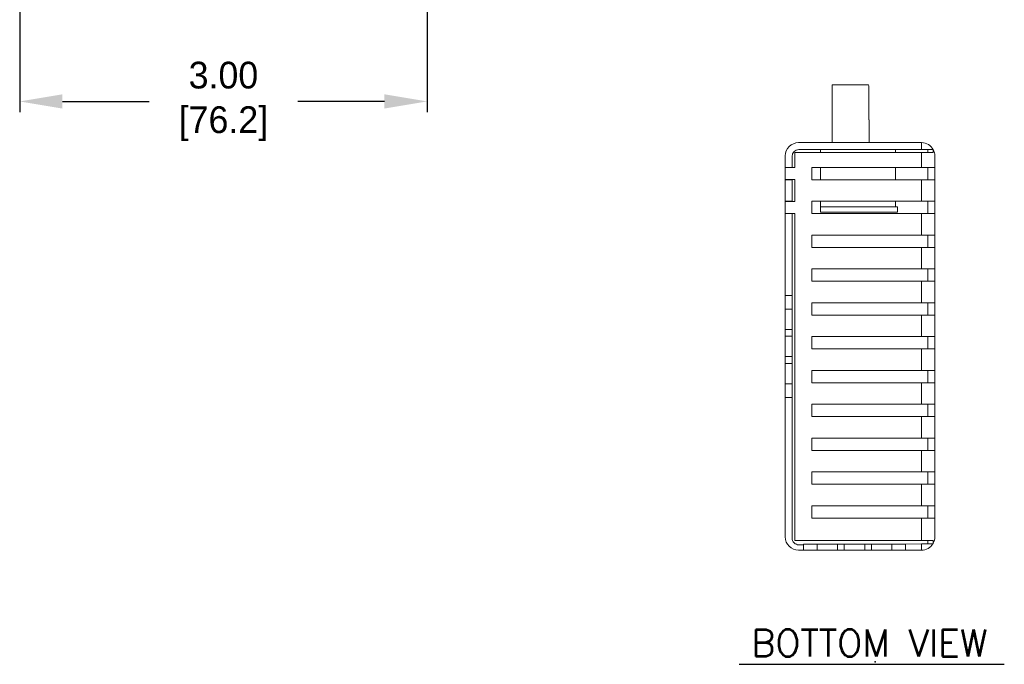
# Model space of a CAD drawing. Header units: inches. Extents: x 0 to 284, y 0 to 223.
# Tile 1 of 8: x 15 to 107, y 6 to 66. Entities that reach past the tile are written whole.
import ezdxf

# ---------------------------------------------------------------- set-up
doc = ezdxf.new("R2010")
doc.units = ezdxf.units.IN
doc.header["$LTSCALE"] = 0.3
doc.header["$MEASUREMENT"] = 0
doc.layers.add('Dimensions', color=140, linetype='Continuous')
doc.layers.add('Text', color=140, linetype='Continuous')
doc.dimstyles.new('ISO-25', dxfattribs={"dimtxt": 2.5, "dimasz": 2.5, "dimexe": 1.25, "dimexo": 0.625, "dimtad": 1, "dimtxsty": 'Standard', "dimcen": 2.5, "dimadec": 0, "dimazin": 0, "dimtfac": 1, "dimtmove": 0, "dimatfit": 3, "dimfxl": 1, "dimarcsym": 0})

# ---------------------------------------------------------------- blocks, each defined once
blk = doc.blocks.new('*D27')
at = {"layer": 'Defpoints', "color": 0}
for p in [(14.707, 96.309), (52.807, 91.146), (14.707, 58.832)]:
    blk.add_point(p, dxfattribs=at)
at = {"layer": 'Dimensions', "color": 0, "lineweight": -2}
for p, q in [((14.707, 95.309), (14.707, 57.832)), ((52.807, 90.146), (52.807, 57.832)), ((18.707, 58.832), (26.816, 58.832)), ((48.807, 58.832), (40.698, 58.832))]:
    blk.add_line(p, q, dxfattribs=at)
at = {"layer": 'Dimensions', "color": 0}
for points in [[(18.707, 59.499), (18.707, 58.166), (14.707, 58.832)], [(48.807, 59.499), (48.807, 58.166), (52.807, 58.832)]]:
    blk.add_solid(points, dxfattribs=at)
at = {"layer": 'Dimensions', "color": 0, "insert": (33.757, 58.832), "char_height": 2.5, "attachment_point": 5}
blk.add_mtext('3.00\\P[76.2]', dxfattribs=at)

msp = doc.modelspace()

# ---------------------------------------------------------------- linework, layer by layer
at = {"color": 7, "linetype": 'Continuous', "lineweight": 15}
for p, q in [((90.6622, 60.3709), (94.0545, 60.3709)), ((94.0547, 60.3709), (94.055, 60.3709)), ((94.1112, 57.1209), (94.1112, 60.1209)), ((94.1113, 57.1209), (94.1113, 60.1209)), ((94.1115, 60.1209), (94.1113, 60.1209)), ((94.1112, 57.1209), (94.1322, 57.1209)), ((99.0285, 54.9809), (87.5285, 54.9809)), ((99.0285, 54.3309), (87.5635, 54.3309)), ((89.555, 54.3159), (89.555, 54.3309)), ((89.5696, 54.3159), (89.555, 54.3159)), ((89.5696, 54.0645), (89.5696, 54.3309)), ((96.6035, 54.0645), (96.6035, 54.3309)), ((99.0285, 54.3309), (99.0285, 54.9809)), ((100.1251, 54.3309), (99.0285, 54.3309)), ((99.6285, 54.3309), (99.6285, 54.0645)), ((100.1251, 54.0645), (100.1251, 54.3309)), ((86.2785, 53.7309), (86.2785, 52.6634)), ((86.9285, 53.6959), (86.9285, 52.6634)), ((87.1926, 52.6434), (87.1926, 54.0645)), ((87.1926, 54.0645), (99.0285, 54.0645)), ((99.0285, 52.666), (99.0285, 54.0645)), ((99.0285, 54.0645), (100.1251, 54.0645)), ((100.2785, 53.7309), (100.2785, 52.666)), ((86.2676, 51.5398), (86.2676, 52.6331)), ((86.2676, 52.6331), (86.2785, 52.6331)), ((86.9285, 52.6634), (86.2785, 52.6634)), ((86.2785, 52.6634), (86.2785, 51.5095)), ((86.2926, 51.5295), (86.2926, 52.6434)), ((86.2926, 52.6434), (87.1926, 52.6434)), ((86.9285, 52.6434), (86.9285, 52.6634)), ((88.7785, 52.666), (99.0285, 52.666)), ((88.7785, 52.666), (88.7785, 51.5121)), ((89.5696, 51.5121), (89.5696, 52.666)), ((96.6035, 51.5121), (96.6035, 52.666)), ((100.2785, 52.666), (99.0285, 52.666)), ((99.6285, 51.5121), (99.6285, 52.666)), ((100.2785, 51.5121), (100.2785, 52.666)), ((86.2676, 51.5398), (86.2785, 51.5398)), ((86.2785, 51.5095), (86.9285, 51.5095)), ((86.2785, 51.5095), (86.2785, 49.5029)), ((86.2926, 51.5295), (87.1926, 51.5295)), ((86.9285, 51.5095), (86.9285, 51.5295)), ((86.9285, 51.5095), (86.9285, 49.5029)), ((87.1926, 49.4816), (87.1926, 51.5295)), ((88.7785, 51.5121), (99.0285, 51.5121)), ((99.0285, 49.5029), (99.0285, 51.5121)), ((99.0285, 51.5121), (100.2785, 51.5121)), ((100.2785, 51.5121), (100.2785, 49.5029)), ((86.2676, 48.3779), (86.2676, 49.4714)), ((86.2676, 49.4714), (86.2785, 49.4714)), ((86.9285, 49.5029), (86.2785, 49.5029)), ((86.2785, 49.5029), (86.2785, 48.3464)), ((86.2926, 48.3677), (86.2926, 49.4816)), ((86.2926, 49.4816), (87.1926, 49.4816)), ((86.9285, 49.4816), (86.9285, 49.5029)), ((88.7785, 49.5029), (99.0285, 49.5029)), ((88.7785, 49.5029), (88.7785, 48.3491)), ((89.5696, 48.9809), (89.5696, 49.5029)), ((89.5696, 48.9809), (96.6035, 48.9809)), ((96.7847, 48.9809), (89.5696, 48.9809)), ((89.5696, 48.4809), (89.5696, 48.9809)), ((96.6035, 48.9809), (96.6035, 49.5029)), ((96.7847, 48.4809), (96.7847, 48.9809)), ((100.2785, 49.5029), (99.0285, 49.5029)), ((99.6285, 48.3491), (99.6285, 49.5029)), ((100.2785, 48.3491), (100.2785, 49.5029)), ((86.2676, 48.3779), (86.2785, 48.3779)), ((86.2785, 48.3464), (86.9285, 48.3464)), ((86.2785, 48.3464), (86.2785, 40.6934)), ((86.2926, 48.3677), (87.1926, 48.3677)), ((86.9285, 48.3464), (86.9285, 48.3677)), ((86.9285, 48.3464), (86.9285, 40.6934)), ((87.1926, 17.7973), (87.1926, 48.3677)), ((88.7785, 48.3491), (99.0285, 48.3491)), ((96.7847, 48.4809), (89.5696, 48.4809)), ((99.0285, 46.3398), (99.0285, 48.3491)), ((99.0285, 48.3491), (100.2785, 48.3491)), ((100.2785, 48.3491), (100.2785, 46.3398)), ((88.7785, 46.3398), (99.0285, 46.3398)), ((88.7785, 46.3398), (88.7785, 45.186)), ((100.2785, 46.3398), (99.0285, 46.3398)), ((99.6285, 45.186), (99.6285, 46.3398)), ((100.2785, 45.186), (100.2785, 46.3398)), ((88.7785, 45.186), (99.0285, 45.186)), ((99.0285, 43.1767), (99.0285, 45.186)), ((99.0285, 45.186), (100.2785, 45.186)), ((100.2785, 45.186), (100.2785, 43.1767)), ((88.7785, 43.1767), (99.0285, 43.1767)), ((88.7785, 43.1767), (88.7785, 42.0229)), ((100.2785, 43.1767), (99.0285, 43.1767)), ((99.6285, 42.0229), (99.6285, 43.1767)), ((100.2785, 42.0229), (100.2785, 43.1767)), ((88.7785, 42.0229), (99.0285, 42.0229)), ((99.0285, 40.0136), (99.0285, 42.0229)), ((99.0285, 42.0229), (100.2785, 42.0229)), ((100.2785, 42.0229), (100.2785, 40.0136)), ((86.9285, 40.6934), (86.2785, 40.6934)), ((86.2785, 39.4234), (86.2785, 40.6934)), ((86.9285, 39.4234), (86.9285, 40.6934)), ((88.7785, 40.0136), (99.0285, 40.0136)), ((88.7785, 40.0136), (88.7785, 38.8598)), ((100.2785, 40.0136), (99.0285, 40.0136)), ((99.6285, 38.8598), (99.6285, 40.0136)), ((100.2785, 38.8598), (100.2785, 40.0136)), ((86.9285, 39.4234), (86.2785, 39.4234)), ((86.2785, 37.5184), (86.2785, 39.4234)), ((86.9285, 37.5184), (86.9285, 39.4234)), ((88.7785, 38.8598), (99.0285, 38.8598)), ((99.0285, 36.8505), (99.0285, 38.8598)), ((99.0285, 38.8598), (100.2785, 38.8598)), ((100.2785, 38.8598), (100.2785, 36.8505)), ((86.9285, 37.5184), (86.2785, 37.5184)), ((86.2785, 36.8834), (86.2785, 37.5184)), ((86.9285, 36.8834), (86.2785, 36.8834)), ((86.2785, 34.9784), (86.2785, 36.8834)), ((86.9285, 36.8834), (86.9285, 37.5184)), ((86.9285, 34.9784), (86.9285, 36.8834)), ((88.7785, 36.8505), (99.0285, 36.8505)), ((88.7785, 36.8505), (88.7785, 35.6967)), ((100.2785, 36.8505), (99.0285, 36.8505)), ((99.6285, 35.6967), (99.6285, 36.8505)), ((100.2785, 35.6967), (100.2785, 36.8505)), ((88.7785, 35.6967), (99.0285, 35.6967)), ((99.0285, 33.6874), (99.0285, 35.6967)), ((99.0285, 35.6967), (100.2785, 35.6967)), ((100.2785, 35.6967), (100.2785, 33.6874)), ((86.9285, 34.9784), (86.2785, 34.9784)), ((86.2785, 34.3434), (86.2785, 34.9784)), ((86.9285, 34.3434), (86.2785, 34.3434)), ((86.2785, 32.4384), (86.2785, 34.3434)), ((86.9285, 34.3434), (86.9285, 34.9784)), ((86.9285, 32.4384), (86.9285, 34.3434)), ((88.7785, 33.6874), (99.0285, 33.6874)), ((88.7785, 33.6874), (88.7785, 32.5336)), ((100.2785, 33.6874), (99.0285, 33.6874)), ((99.6285, 32.5336), (99.6285, 33.6874)), ((100.2785, 32.5336), (100.2785, 33.6874)), ((86.9285, 32.4384), (86.2785, 32.4384)), ((86.2785, 31.1684), (86.2785, 32.4384)), ((86.9285, 31.1684), (86.9285, 32.4384)), ((88.7785, 32.5336), (99.0285, 32.5336)), ((99.0285, 30.5243), (99.0285, 32.5336)), ((99.0285, 32.5336), (100.2785, 32.5336)), ((100.2785, 32.5336), (100.2785, 30.5243)), ((86.9285, 31.1684), (86.2785, 31.1684)), ((86.2785, 31.1684), (86.2785, 18.1309)), ((86.9285, 31.1684), (86.9285, 18.0205)), ((88.7785, 30.5243), (99.0285, 30.5243)), ((88.7785, 30.5243), (88.7785, 29.3705)), ((100.2785, 30.5243), (99.0285, 30.5243)), ((99.6285, 29.3705), (99.6285, 30.5243)), ((100.2785, 29.3705), (100.2785, 30.5243)), ((88.7785, 29.3705), (99.0285, 29.3705)), ((99.0285, 27.3612), (99.0285, 29.3705)), ((99.0285, 29.3705), (100.2785, 29.3705)), ((100.2785, 29.3705), (100.2785, 27.3612)), ((88.7785, 27.3612), (99.0285, 27.3612)), ((88.7785, 27.3612), (88.7785, 26.2074)), ((100.2785, 27.3612), (99.0285, 27.3612)), ((99.6285, 26.2074), (99.6285, 27.3612)), ((100.2785, 26.2074), (100.2785, 27.3612)), ((88.7785, 26.2074), (99.0285, 26.2074)), ((99.0285, 24.1981), (99.0285, 26.2074)), ((99.0285, 26.2074), (100.2785, 26.2074)), ((100.2785, 26.2074), (100.2785, 24.1981)), ((88.7785, 24.1981), (99.0285, 24.1981)), ((88.7785, 24.1981), (88.7785, 23.0443)), ((100.2785, 24.1981), (99.0285, 24.1981)), ((99.6285, 23.0443), (99.6285, 24.1981)), ((100.2785, 23.0443), (100.2785, 24.1981)), ((88.7785, 23.0443), (99.0285, 23.0443)), ((99.0285, 21.035), (99.0285, 23.0443)), ((99.0285, 23.0443), (100.2785, 23.0443)), ((100.2785, 23.0443), (100.2785, 21.035)), ((88.7785, 21.035), (99.0285, 21.035)), ((88.7785, 21.035), (88.7785, 19.8812)), ((100.2785, 21.035), (99.0285, 21.035)), ((99.6285, 19.8812), (99.6285, 21.035)), ((100.2785, 19.8812), (100.2785, 21.035)), ((88.7785, 19.8812), (99.0285, 19.8812)), ((99.0285, 17.7973), (99.0285, 19.8812)), ((99.0285, 19.8812), (100.2785, 19.8812)), ((100.2785, 19.8812), (100.2785, 18.1309)), ((99.0285, 17.7973), (87.1926, 17.7973)), ((100.1251, 17.7973), (99.0285, 17.7973)), ((99.6285, 17.4726), (99.6285, 17.7973)), ((100.1251, 17.5309), (100.1251, 17.7973)), ((87.9978, 16.8809), (87.5285, 16.8809)), ((87.5681, 17.3855), (87.9978, 17.3886)), ((87.9978, 17.4609), (87.9978, 16.8809)), ((89.2678, 17.4609), (87.9978, 17.4609)), ((89.2678, 16.8809), (87.9978, 16.8809)), ((89.2678, 17.4609), (89.2678, 16.8809)), ((91.1728, 17.4609), (89.2678, 17.4609)), ((91.1728, 16.8809), (89.2678, 16.8809)), ((91.1728, 17.4609), (91.1728, 16.8809)), ((91.8078, 17.4609), (91.1728, 17.4609)), ((91.8078, 16.8809), (91.1728, 16.8809)), ((91.8078, 17.4609), (91.8078, 16.8809)), ((93.7128, 17.4609), (91.8078, 17.4609)), ((93.7128, 16.8809), (91.8078, 16.8809)), ((93.7128, 17.4609), (93.7128, 16.8809)), ((94.3478, 17.4609), (93.7128, 17.4609)), ((94.3478, 16.8809), (93.7128, 16.8809)), ((94.3478, 17.4609), (94.3478, 16.8809)), ((96.2528, 17.4609), (94.3478, 17.4609)), ((96.2528, 16.8809), (94.3478, 16.8809)), ((96.2528, 17.4609), (96.2528, 16.8809)), ((97.5228, 17.4609), (96.2528, 17.4609)), ((97.5228, 16.8809), (96.2528, 16.8809)), ((97.5228, 17.4574), (99.0285, 17.4683)), ((97.5228, 17.4609), (97.5228, 16.8809)), ((97.5436, 17.4609), (97.5228, 17.4609)), ((99.0285, 16.8809), (97.5228, 16.8809)), ((97.5436, 17.4609), (97.5436, 17.4575)), ((99.0285, 16.8809), (99.0285, 17.4683))]:
    msp.add_line(p, q, dxfattribs=at)
at = {"color": 7, "linetype": 'Continuous', "lineweight": 15, "flags": 128}
msp.add_lwpolyline([(99.0285, 17.4683), (99.2816, 17.4701), (99.5242, 17.4718), (99.7462, 17.4734), (99.9386, 17.4748), (100.0932, 17.476)], dxfattribs=at)
at = {"color": 7, "linetype": 'Continuous', "lineweight": 15}
for centre, radius, start, end in [((87.5285, 53.7309), 1.25, 90, 180), ((87.5635, 53.6959), 0.635, 90, 180), ((99.0285, 53.7309), 1.25, 28.685402, 90), ((99.0285, 53.7309), 1.25, 0, 28.685402), ((87.5285, 18.1309), 1.25, 180, 270), ((87.5635, 18.0205), 0.635, 180, 270.413625), ((99.0285, 18.1309), 1.25, 328.401155, 331.314598), ((99.0285, 18.1309), 1.25, 331.314598, 0), ((99.0285, 18.1309), 1.25, 270, 328.401155)]:
    msp.add_arc(centre, radius, start, end, dxfattribs=at)
for points in [[(90.6622, 60.3709), (90.6622, 54.9809)], [(94.1322, 54.9809), (94.1322, 57.1209)]]:
    msp.add_open_spline(points, degree=1, dxfattribs=at)
msp.add_open_spline([(94.1113, 60.1209), (94.1113, 60.1871), (94.1075, 60.2518), (94.0893, 60.344), (94.0743, 60.3709), (94.0547, 60.3709)], degree=3, knots=[0, 0, 0, 0, 0.5, 0.5, 1, 1, 1, 1], dxfattribs=at)
msp.add_point((94.6968, 6.4406))
at = {"layer": 'Text'}
msp.add_lwpolyline([(81.9698, 6.2171), (106.7676, 6.2171)], dxfattribs=at)

# ---------------------------------------------------------------- texts
at = {"layer": 'Text', "insert": (94.1412, 8.2081), "char_height": 2.5, "attachment_point": 5}
msp.add_mtext('{\\Fromans|c0;BOTTOM VIEW}', dxfattribs=at)

# ---------------------------------------------------------------- dimensions: what is measured, and where the dimension line sits
at = {"layer": 'Dimensions'}
dim = msp.add_linear_dim(base=(14.7071, 58.8322), p1=(52.8071, 91.1465), p2=(14.7071, 96.3089), text='3.00\\P[76.2]', dimstyle='ISO-25', override={"dimasz": 4, "dimexe": 1, "dimexo": 1, "dimgap": 1.524, "dimtad": 0, "dimtih": 1, "dimtoh": 1, "dimlfac": 2, "dimzin": 0, "dimdsep": 46, "dimpost": '\\X', "dimtofl": 0, "dimtzin": 0}, dxfattribs=at)
dim.commit()
dim.dimension.update_dxf_attribs({"geometry": '*D27', "text_midpoint": (33.7571, 58.8322), "dimtype": 160})

doc.saveas('drawing.dxf')
